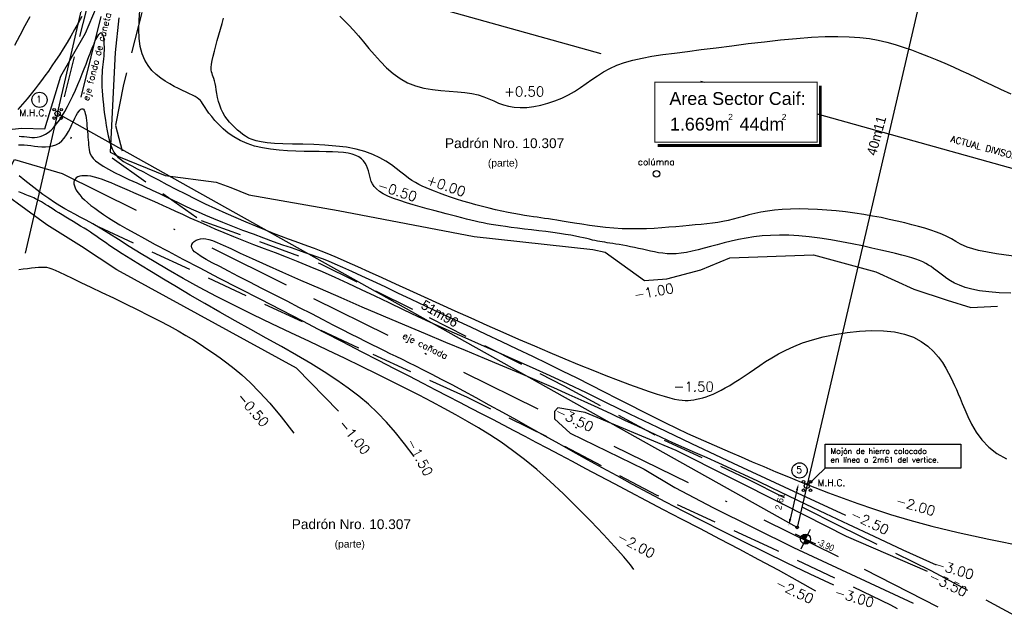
# Model space of a CAD drawing. Header units: millimetres. Extents: x 1779 to 9185, y -16436 to 1124.
# Tile 17 of 21: x 2275 to 2335, y 1009 to 1045. Entities that reach past the tile are written whole.
import ezdxf

# ---------------------------------------------------------------- set-up
doc = ezdxf.new("R2010")
doc.units = ezdxf.units.MM
doc.header["$LTSCALE"] = 4
doc.linetypes.add('DASHDOT', pattern=[25.4, 12.7, -6.35, 0, -6.35])
doc.linetypes.add('HIDDEN', pattern=[9.525, 6.35, -3.175])
for name, color, linetype in [('- 2 planimetria', 7, 'Continuous'), ('- 2 rotulo margenes', 7, 'Continuous'), ('- curvas de nivel', 6, 'Continuous'), ('- planimetria', 7, 'Continuous'), ('planimetria', 7, 'Continuous')]:
    doc.layers.add(name, color=color, linetype=linetype)
doc.styles.add('ARIAL NARROW', font='ARIALN.TTF')
doc.styles.add('L4', font='ROMANS.SHX', dxfattribs={"height": 0.4})
doc.styles.add('SOLARES', font='arial.ttf', dxfattribs={"height": 1.5})

# ---------------------------------------------------------------- blocks, each defined once
blk = doc.blocks.new('MHC')
at = {"layer": '- 2 planimetria', "color": 2}
for centre, radius in [((-0.51, 0.6), 0.198), ((0, 0), 0.397), ((0.56, 0.6), 0.198), ((-0.51, -0.67), 0.198), ((0.56, -0.67), 0.198)]:
    blk.add_circle(centre, radius, dxfattribs=at)
blk = doc.blocks.new('nivel planta')
h = blk.add_hatch(color=253)
h.paths.add_polyline_path([(0, 0.06, 0.414214), (-0.06, 0), (0, 0)])
h.paths.add_polyline_path([(0.06, 0), (0, 0), (0, -0.06, 0.414214)])
for q in [(0, 0.132), (-0.132, 0), (0, -0.132), (0.132, 0)]:
    blk.add_line((0, 0), q)
blk.add_circle((0, 0), 0.0598)
at = {"style": 'ARIAL NARROW'}
blk.add_attdef('%%P0.00', (0.142, 0), '', height=0.08, dxfattribs=at)

msp = doc.modelspace()

# ---------------------------------------------------------------- linework, layer by layer
at = {"layer": '- 2 planimetria', "color": 2}
msp.add_ellipse((2322.204, 1014.197), major_axis=(0.0568, 0.0568), ratio=1, start_param=5.497787, end_param=11.780972, dxfattribs=at)
at = {"layer": '- 2 rotulo margenes', "color": 2}
msp.add_line((2323.916, 1017.818), (2322.796, 1016.741), dxfattribs=at)
at = {"layer": '- 2 rotulo margenes', "const_width": 0.06}
msp.add_lwpolyline([(2313.469, 1037.794), (2323.432, 1037.794), (2323.432, 1041.471), (2313.469, 1041.471)], close=True, dxfattribs=at)
at = {"layer": '- 2 rotulo margenes', "const_width": 0.167}
msp.add_lwpolyline([(2313.64, 1037.598), (2323.628, 1037.598), (2323.628, 1041.264)], dxfattribs=at)
at = {"layer": '- 2 rotulo margenes', "color": 2}
msp.add_lwpolyline([(2323.916, 1019.306), (2332.236, 1019.306), (2332.236, 1017.818), (2323.916, 1017.818)], close=True, dxfattribs=at)
for centre in [(2275.731, 1040.396), (2322.352, 1017.687)]:
    msp.add_circle(centre, 0.467, dxfattribs=at)
at = {"layer": '- curvas de nivel', "color": 40, "elevation": -1}
for points in [[(2273.658, 1038.549), (2274.652, 1038.664), (2276.055, 1038.611), (2277.036, 1041.839), (2278.556, 1044.488), (2279.235, 1046.071)], [(2280.593, 1045.425), (2280.367, 1043.292), (2280.074, 1037.179), (2280.583, 1036.932), (2283.442, 1035.764), (2286.562, 1035.343), (2287.47, 1035.027), (2288.563, 1034.58), (2294.048, 1033.605), (2302.389, 1032.012), (2309.668, 1031.221), (2310.417, 1031.058), (2312.835, 1029.326), (2314.219, 1029.43), (2316.302, 1029.984), (2318.079, 1030.715), (2323.199, 1030.898), (2327.026, 1029.859), (2329.358, 1028.788), (2331.405, 1028.117), (2332.86, 1027.672), (2334.496, 1027.747)], [(2294.081, 1021.309), (2291.489, 1023.945), (2280.475, 1029.968), (2278.302, 1031.416), (2276.184, 1032.732), (2273.602, 1034.614)]]:
    msp.add_lwpolyline(points, dxfattribs=at)
at = {"layer": '- curvas de nivel', "color": 40}
for points in [[(2275.132, 1045.48), (2274.835, 1044.929), (2274.523, 1044.336), (2274.204, 1043.72)], [(2336.093, 1030.74), (2334.43, 1030.957), (2333.327, 1031.165), (2332.639, 1031.363), (2332.224, 1031.548), (2331.938, 1031.721), (2331.663, 1031.88), (2331.374, 1032.025), (2331.068, 1032.16), (2330.744, 1032.287), (2330.4, 1032.406), (2330.035, 1032.521), (2329.648, 1032.632), (2329.236, 1032.743), (2328.799, 1032.854), (2328.338, 1032.964), (2327.855, 1033.072), (2327.352, 1033.177), (2326.831, 1033.276), (2326.293, 1033.368), (2325.741, 1033.452), (2325.177, 1033.526), (2324.604, 1033.589), (2324.026, 1033.639), (2323.45, 1033.676), (2322.882, 1033.699), (2322.328, 1033.708), (2321.794, 1033.701), (2321.288, 1033.679), (2320.814, 1033.639), (2320.377, 1033.583), (2319.973, 1033.512), (2319.598, 1033.432), (2319.246, 1033.345), (2318.912, 1033.255), (2318.59, 1033.166), (2318.276, 1033.081), (2317.964, 1033.005), (2317.649, 1032.939), (2317.329, 1032.884), (2317.001, 1032.837), (2316.664, 1032.796), (2316.316, 1032.76), (2315.955, 1032.726), (2315.578, 1032.692), (2315.184, 1032.658), (2314.771, 1032.621), (2314.34, 1032.584), (2313.893, 1032.548), (2313.431, 1032.518), (2312.956, 1032.495), (2312.47, 1032.483), (2311.974, 1032.483), (2311.47, 1032.498), (2310.96, 1032.53), (2310.451, 1032.577), (2309.949, 1032.635), (2309.461, 1032.7), (2308.994, 1032.769), (2308.554, 1032.839), (2308.15, 1032.906), (2307.787, 1032.966), (2307.47, 1033.017), (2307.192, 1033.061), (2306.942, 1033.098), (2306.711, 1033.132), (2306.488, 1033.164), (2306.263, 1033.196), (2306.027, 1033.231), (2305.769, 1033.271), (2305.482, 1033.317), (2305.167, 1033.37), (2304.828, 1033.43), (2304.469, 1033.498), (2304.092, 1033.573), (2303.703, 1033.657), (2303.305, 1033.749), (2302.901, 1033.849), (2302.496, 1033.958), (2302.093, 1034.074), (2301.697, 1034.194), (2301.311, 1034.317), (2300.94, 1034.44), (2300.589, 1034.562), (2300.26, 1034.68), (2299.959, 1034.792), (2299.687, 1034.898), (2299.44, 1034.999), (2299.212, 1035.102), (2298.997, 1035.209), (2298.788, 1035.326), (2298.579, 1035.456), (2298.363, 1035.604), (2298.135, 1035.774), (2297.888, 1035.968), (2297.617, 1036.181), (2297.315, 1036.403), (2296.977, 1036.627), (2296.598, 1036.844), (2296.172, 1037.047), (2295.692, 1037.227), (2295.154, 1037.375), (2294.556, 1037.486), (2293.912, 1037.564), (2293.241, 1037.616), (2292.562, 1037.65), (2291.894, 1037.67), (2291.256, 1037.686), (2290.665, 1037.702), (2290.142, 1037.727), (2289.699, 1037.765), (2289.33, 1037.817), (2289.025, 1037.884), (2288.771, 1037.963), (2288.558, 1038.056), (2288.373, 1038.161), (2288.207, 1038.277), (2288.046, 1038.405), (2287.883, 1038.543), (2287.718, 1038.693), (2287.555, 1038.853), (2287.396, 1039.025), (2287.245, 1039.209), (2287.105, 1039.404), (2286.979, 1039.611), (2286.871, 1039.831), (2286.783, 1040.062), (2286.712, 1040.3), (2286.656, 1040.539), (2286.61, 1040.775), (2286.572, 1041), (2286.538, 1041.211), (2286.506, 1041.4), (2286.471, 1041.564), (2286.431, 1041.698), (2286.389, 1041.811), (2286.349, 1041.911), (2286.313, 1042.009), (2286.286, 1042.114), (2286.27, 1042.237), (2286.269, 1042.386), (2286.287, 1042.573), (2286.326, 1042.802), (2286.383, 1043.071), (2286.456, 1043.371), (2286.54, 1043.694), (2286.633, 1044.033), (2286.731, 1044.38), (2286.831, 1044.727), (2286.929, 1045.067), (2287.023, 1045.392)], [(2274.451, 1037.647), (2274.62, 1037.641), (2274.801, 1037.628), (2274.994, 1037.61), (2275.199, 1037.587), (2275.416, 1037.561), (2275.64, 1037.537), (2275.869, 1037.52), (2276.097, 1037.516), (2276.322, 1037.53), (2276.539, 1037.568), (2276.743, 1037.635), (2276.932, 1037.737), (2277.102, 1037.876), (2277.255, 1038.048), (2277.391, 1038.243), (2277.514, 1038.453), (2277.624, 1038.67), (2277.725, 1038.886), (2277.818, 1039.092), (2277.905, 1039.28), (2277.987, 1039.443), (2278.066, 1039.579), (2278.139, 1039.689), (2278.208, 1039.77), (2278.272, 1039.824), (2278.331, 1039.85), (2278.384, 1039.847), (2278.431, 1039.815), (2278.472, 1039.755), (2278.508, 1039.668), (2278.539, 1039.559), (2278.565, 1039.431), (2278.588, 1039.287), (2278.609, 1039.131), (2278.627, 1038.967), (2278.643, 1038.797), (2278.659, 1038.625), (2278.673, 1038.452), (2278.688, 1038.28), (2278.702, 1038.111), (2278.715, 1037.945), (2278.729, 1037.784), (2278.743, 1037.629), (2278.758, 1037.481), (2278.774, 1037.342), (2278.8, 1037.208), (2278.843, 1037.077), (2278.913, 1036.944), (2279.018, 1036.807), (2279.166, 1036.663), (2279.367, 1036.507), (2279.628, 1036.337), (2279.955, 1036.151), (2280.338, 1035.951), (2280.765, 1035.74), (2281.221, 1035.523), (2281.695, 1035.302), (2282.172, 1035.083), (2282.64, 1034.867), (2283.085, 1034.659), (2283.499, 1034.461), (2283.89, 1034.272), (2284.269, 1034.087), (2284.648, 1033.903), (2285.04, 1033.718), (2285.456, 1033.527), (2285.908, 1033.327), (2286.409, 1033.116), (2286.965, 1032.89), (2287.565, 1032.654), (2288.192, 1032.414), (2288.83, 1032.175), (2289.462, 1031.942), (2290.072, 1031.721), (2290.643, 1031.518), (2291.159, 1031.337), (2291.609, 1031.182), (2292.007, 1031.047), (2292.369, 1030.922), (2292.716, 1030.799), (2293.067, 1030.668), (2293.439, 1030.522), (2293.851, 1030.351), (2294.323, 1030.146), (2294.869, 1029.9), (2295.485, 1029.616), (2296.166, 1029.298), (2296.905, 1028.951), (2297.694, 1028.578), (2298.526, 1028.183), (2299.396, 1027.772), (2300.296, 1027.349), (2301.219, 1026.916), (2302.159, 1026.477), (2303.11, 1026.033), (2304.065, 1025.585), (2305.017, 1025.137), (2305.961, 1024.688), (2306.89, 1024.241), (2307.798, 1023.798), (2308.68, 1023.36), (2309.534, 1022.93), (2310.362, 1022.508), (2311.164, 1022.098), (2311.941, 1021.7), (2312.694, 1021.317), (2313.422, 1020.95), (2314.127, 1020.601), (2314.809, 1020.272), (2315.475, 1019.959), (2316.13, 1019.659), (2316.78, 1019.368), (2317.43, 1019.082), (2318.088, 1018.798), (2318.758, 1018.512), (2319.447, 1018.22), (2320.16, 1017.919), (2320.899, 1017.609), (2321.664, 1017.293), (2322.458, 1016.971), (2323.28, 1016.645), (2324.133, 1016.317), (2325.016, 1015.986), (2325.932, 1015.656), (2326.89, 1015.325), (2327.931, 1014.99), (2329.108, 1014.643), (2330.47, 1014.279), (2332.07, 1013.892), (2333.957, 1013.475), (2336.182, 1013.023)], [(2312.184, 1011.62), (2311.974, 1011.909), (2311.57, 1012.389), (2311.008, 1013.02), (2310.321, 1013.763), (2309.545, 1014.576), (2308.713, 1015.42), (2307.861, 1016.254), (2307.023, 1017.037), (2306.226, 1017.737), (2305.469, 1018.359), (2304.743, 1018.913), (2304.04, 1019.411), (2303.35, 1019.866), (2302.664, 1020.289), (2301.975, 1020.691), (2301.273, 1021.085), (2300.55, 1021.481), (2299.801, 1021.882), (2299.02, 1022.291), (2298.203, 1022.712), (2297.345, 1023.145), (2296.44, 1023.593), (2295.485, 1024.059), (2294.473, 1024.545), (2293.404, 1025.052), (2292.289, 1025.578), (2291.146, 1026.119), (2289.988, 1026.67), (2288.832, 1027.227), (2287.695, 1027.788), (2286.591, 1028.347), (2285.536, 1028.901), (2284.544, 1029.445), (2283.617, 1029.974), (2282.756, 1030.483), (2281.962, 1030.965), (2281.234, 1031.416), (2280.573, 1031.83), (2279.979, 1032.2), (2279.453, 1032.522), (2278.994, 1032.792), (2278.59, 1033.019), (2278.23, 1033.214), (2277.901, 1033.389), (2277.592, 1033.554), (2277.29, 1033.721), (2276.984, 1033.901), (2276.66, 1034.105), (2276.31, 1034.341), (2275.942, 1034.604), (2275.566, 1034.884), (2275.192, 1035.172), (2274.832, 1035.458), (2274.495, 1035.735)], [(2324.454, 1010.652), (2322.998, 1011.336), (2321.586, 1012.011), (2320.218, 1012.674), (2318.899, 1013.323), (2317.63, 1013.956), (2316.414, 1014.572), (2315.252, 1015.169), (2314.148, 1015.745), (2313.102, 1016.298), (2312.107, 1016.831), (2311.155, 1017.347), (2310.237, 1017.85), (2309.346, 1018.343), (2308.472, 1018.829), (2307.607, 1019.311), (2306.743, 1019.794), (2305.873, 1020.277), (2305.006, 1020.759), (2304.151, 1021.231), (2303.317, 1021.69), (2302.515, 1022.129), (2301.753, 1022.542), (2301.043, 1022.924), (2300.392, 1023.268), (2299.809, 1023.572), (2299.287, 1023.839), (2298.815, 1024.076), (2298.385, 1024.288), (2297.987, 1024.481), (2297.611, 1024.662), (2297.247, 1024.837), (2296.887, 1025.012), (2296.52, 1025.192), (2296.139, 1025.381), (2295.736, 1025.584), (2295.303, 1025.803), (2294.833, 1026.043), (2294.318, 1026.306), (2293.75, 1026.597), (2293.121, 1026.92), (2292.429, 1027.274), (2291.688, 1027.654), (2290.918, 1028.048), (2290.139, 1028.447), (2289.369, 1028.842), (2288.63, 1029.221), (2287.94, 1029.576), (2287.32, 1029.897), (2286.783, 1030.175), (2286.33, 1030.415), (2285.955, 1030.62), (2285.653, 1030.796), (2285.419, 1030.949), (2285.246, 1031.084), (2285.131, 1031.206), (2285.067, 1031.32), (2285.049, 1031.43), (2285.073, 1031.535), (2285.132, 1031.631), (2285.221, 1031.717), (2285.335, 1031.789), (2285.469, 1031.844), (2285.616, 1031.881), (2285.772, 1031.895), (2285.935, 1031.884), (2286.12, 1031.843), (2286.347, 1031.767), (2286.634, 1031.651), (2287, 1031.489), (2287.466, 1031.277), (2288.049, 1031.009), (2288.769, 1030.681), (2289.638, 1030.29), (2290.64, 1029.843), (2291.75, 1029.352), (2292.947, 1028.827), (2294.205, 1028.279), (2295.501, 1027.719), (2296.813, 1027.157), (2298.115, 1026.603), (2299.39, 1026.068), (2300.63, 1025.551), (2301.834, 1025.051), (2303.001, 1024.568), (2304.129, 1024.099), (2305.215, 1023.643), (2306.258, 1023.201), (2307.256, 1022.769), (2308.208, 1022.347), (2309.117, 1021.937), (2309.986, 1021.537), (2310.818, 1021.149), (2311.618, 1020.774), (2312.389, 1020.411), (2313.134, 1020.063), (2313.857, 1019.728), (2314.562, 1019.408), (2315.257, 1019.095), (2315.953, 1018.786), (2316.658, 1018.472), (2317.383, 1018.148), (2318.135, 1017.808), (2318.925, 1017.445), (2319.762, 1017.053), (2320.659, 1016.625), (2321.638, 1016.154), (2322.726, 1015.629), (2323.949, 1015.044), (2325.334, 1014.388), (2326.906, 1013.652), (2328.692, 1012.829), (2330.718, 1011.91)]]:
    msp.add_lwpolyline(points, dxfattribs=at)
at = {"layer": '- curvas de nivel', "color": 3}
for points in [[(2278.324, 1045.501), (2278.108, 1045.101), (2277.883, 1044.699), (2277.653, 1044.3), (2277.42, 1043.907), (2277.186, 1043.526), (2276.953, 1043.159), (2276.723, 1042.809), (2276.496, 1042.475), (2276.275, 1042.159), (2276.061, 1041.86), (2275.855, 1041.58), (2275.658, 1041.319), (2275.473, 1041.077), (2275.299, 1040.856), (2275.135, 1040.652), (2274.981, 1040.463), (2274.833, 1040.287), (2274.69, 1040.121), (2274.55, 1039.962), (2274.411, 1039.807)], [(2335.304, 1028.552), (2334.59, 1028.577), (2333.95, 1028.626), (2333.393, 1028.699), (2332.915, 1028.793), (2332.506, 1028.905), (2332.157, 1029.031), (2331.861, 1029.165), (2331.608, 1029.305), (2331.39, 1029.446), (2331.199, 1029.584), (2331.025, 1029.715), (2330.864, 1029.84), (2330.712, 1029.957), (2330.563, 1030.069), (2330.413, 1030.174), (2330.258, 1030.274), (2330.092, 1030.369), (2329.911, 1030.459), (2329.711, 1030.545), (2329.486, 1030.629), (2329.232, 1030.712), (2328.942, 1030.796), (2328.612, 1030.884), (2328.237, 1030.978), (2327.811, 1031.079), (2327.33, 1031.191), (2326.79, 1031.312), (2326.202, 1031.44), (2325.576, 1031.57), (2324.924, 1031.697), (2324.259, 1031.814), (2323.591, 1031.918), (2322.934, 1032.004), (2322.298, 1032.065), (2321.692, 1032.099), (2321.118, 1032.106), (2320.571, 1032.089), (2320.05, 1032.052), (2319.551, 1031.995), (2319.072, 1031.922), (2318.61, 1031.835), (2318.163, 1031.737), (2317.728, 1031.631), (2317.306, 1031.52), (2316.897, 1031.409), (2316.504, 1031.302), (2316.126, 1031.202), (2315.764, 1031.114), (2315.421, 1031.042), (2315.096, 1030.99), (2314.79, 1030.962), (2314.501, 1030.954), (2314.226, 1030.965), (2313.963, 1030.99), (2313.707, 1031.028), (2313.458, 1031.074), (2313.211, 1031.126), (2312.964, 1031.181), (2312.715, 1031.236), (2312.465, 1031.29), (2312.217, 1031.342), (2311.974, 1031.393), (2311.736, 1031.44), (2311.508, 1031.484), (2311.291, 1031.525), (2311.087, 1031.56), (2310.898, 1031.591), (2310.722, 1031.618), (2310.557, 1031.642), (2310.399, 1031.665), (2310.248, 1031.689), (2310.099, 1031.713), (2309.95, 1031.74), (2309.799, 1031.771), (2309.642, 1031.806), (2309.476, 1031.847), (2309.295, 1031.891), (2309.094, 1031.939), (2308.869, 1031.989), (2308.614, 1032.042), (2308.325, 1032.096), (2307.996, 1032.151), (2307.625, 1032.207), (2307.221, 1032.263), (2306.793, 1032.319), (2306.352, 1032.373), (2305.909, 1032.427), (2305.474, 1032.479), (2305.058, 1032.53), (2304.671, 1032.578), (2304.321, 1032.624), (2304.004, 1032.668), (2303.714, 1032.712), (2303.445, 1032.756), (2303.19, 1032.802), (2302.944, 1032.85), (2302.699, 1032.901), (2302.45, 1032.957), (2302.192, 1033.019), (2301.92, 1033.086), (2301.634, 1033.158), (2301.332, 1033.237), (2301.012, 1033.321), (2300.671, 1033.412), (2300.308, 1033.509), (2299.922, 1033.612), (2299.511, 1033.722), (2299.086, 1033.838), (2298.655, 1033.959), (2298.232, 1034.086), (2297.825, 1034.218), (2297.446, 1034.354), (2297.106, 1034.493), (2296.815, 1034.637), (2296.581, 1034.783), (2296.4, 1034.933), (2296.262, 1035.085), (2296.16, 1035.24), (2296.085, 1035.396), (2296.03, 1035.555), (2295.986, 1035.716), (2295.946, 1035.878), (2295.902, 1036.042), (2295.849, 1036.203), (2295.783, 1036.361), (2295.701, 1036.512), (2295.599, 1036.653), (2295.473, 1036.781), (2295.32, 1036.893), (2295.135, 1036.988), (2294.915, 1037.062), (2294.661, 1037.118), (2294.373, 1037.158), (2294.051, 1037.186), (2293.696, 1037.204), (2293.309, 1037.214), (2292.89, 1037.22), (2292.44, 1037.225), (2291.961, 1037.23), (2291.46, 1037.242), (2290.945, 1037.265), (2290.425, 1037.303), (2289.909, 1037.363), (2289.404, 1037.447), (2288.92, 1037.563), (2288.464, 1037.713), (2288.044, 1037.901), (2287.66, 1038.121), (2287.314, 1038.362), (2287.004, 1038.617), (2286.731, 1038.875), (2286.494, 1039.128), (2286.293, 1039.367), (2286.128, 1039.582), (2285.998, 1039.766), (2285.895, 1039.923), (2285.812, 1040.055), (2285.74, 1040.168), (2285.672, 1040.266), (2285.599, 1040.352), (2285.514, 1040.432), (2285.407, 1040.51), (2285.273, 1040.589), (2285.113, 1040.672), (2284.928, 1040.761), (2284.722, 1040.858), (2284.496, 1040.965), (2284.253, 1041.084), (2283.995, 1041.218), (2283.725, 1041.367), (2283.446, 1041.535), (2283.165, 1041.727), (2282.891, 1041.947), (2282.631, 1042.202), (2282.395, 1042.495), (2282.189, 1042.834), (2282.023, 1043.223), (2281.905, 1043.667), (2281.839, 1044.169), (2281.821, 1044.713), (2281.842, 1045.284), (2281.893, 1045.864)], [(2294.158, 1045.528), (2294.418, 1045.261), (2294.695, 1044.973), (2294.987, 1044.66), (2295.292, 1044.317), (2295.607, 1043.943), (2295.934, 1043.547), (2296.277, 1043.142), (2296.638, 1042.741), (2297.019, 1042.358), (2297.423, 1042.004), (2297.854, 1041.693), (2298.313, 1041.438), (2298.801, 1041.247), (2299.31, 1041.112), (2299.831, 1041.021), (2300.353, 1040.961), (2300.866, 1040.919), (2301.361, 1040.884), (2301.827, 1040.842), (2302.255, 1040.781), (2302.637, 1040.692), (2302.982, 1040.58), (2303.299, 1040.455), (2303.6, 1040.325), (2303.894, 1040.2), (2304.193, 1040.087), (2304.507, 1039.997), (2304.846, 1039.938), (2305.219, 1039.917), (2305.62, 1039.933), (2306.042, 1039.985), (2306.475, 1040.07), (2306.913, 1040.187), (2307.348, 1040.332), (2307.77, 1040.503), (2308.173, 1040.699), (2308.551, 1040.915), (2308.91, 1041.148), (2309.259, 1041.389), (2309.606, 1041.634), (2309.96, 1041.875), (2310.329, 1042.107), (2310.722, 1042.323), (2311.149, 1042.516), (2311.616, 1042.683), (2312.128, 1042.826), (2312.688, 1042.951), (2313.299, 1043.062), (2313.965, 1043.164), (2314.689, 1043.264), (2315.474, 1043.365), (2316.323, 1043.472), (2317.237, 1043.59), (2318.199, 1043.713), (2319.191, 1043.837), (2320.193, 1043.957), (2321.187, 1044.065), (2322.153, 1044.157), (2323.073, 1044.228), (2323.927, 1044.272), (2324.701, 1044.284), (2325.402, 1044.265), (2326.041, 1044.217), (2326.63, 1044.143), (2327.18, 1044.045), (2327.703, 1043.924), (2328.211, 1043.783), (2328.714, 1043.624), (2329.223, 1043.449), (2329.735, 1043.26), (2330.249, 1043.06), (2330.76, 1042.852), (2331.266, 1042.637), (2331.763, 1042.419), (2332.248, 1042.199), (2332.717, 1041.98), (2333.173, 1041.763), (2333.634, 1041.541), (2334.126, 1041.305), (2334.673, 1041.047), (2335.3, 1040.758)], [(2274.478, 1038.168), (2274.633, 1038.156), (2274.791, 1038.139), (2274.95, 1038.121), (2275.11, 1038.105), (2275.272, 1038.095), (2275.435, 1038.095), (2275.599, 1038.11), (2275.765, 1038.143), (2275.932, 1038.2), (2276.1, 1038.284), (2276.27, 1038.399), (2276.44, 1038.545), (2276.611, 1038.719), (2276.783, 1038.922), (2276.953, 1039.151), (2277.123, 1039.405), (2277.291, 1039.683), (2277.458, 1039.984), (2277.622, 1040.306), (2277.782, 1040.642), (2277.937, 1040.986), (2278.086, 1041.33), (2278.227, 1041.669), (2278.358, 1041.994), (2278.478, 1042.3), (2278.587, 1042.58), (2278.682, 1042.827), (2278.765, 1043.045), (2278.839, 1043.238), (2278.905, 1043.409), (2278.965, 1043.563), (2279.022, 1043.703), (2279.078, 1043.834), (2279.134, 1043.96), (2279.192, 1044.082), (2279.251, 1044.198), (2279.311, 1044.302), (2279.369, 1044.389), (2279.426, 1044.455), (2279.479, 1044.493), (2279.527, 1044.499), (2279.57, 1044.468), (2279.606, 1044.396), (2279.636, 1044.289), (2279.659, 1044.152), (2279.676, 1043.992), (2279.687, 1043.815), (2279.691, 1043.629), (2279.69, 1043.438), (2279.684, 1043.251), (2279.672, 1043.072), (2279.657, 1042.899), (2279.639, 1042.73), (2279.62, 1042.562), (2279.601, 1042.392), (2279.583, 1042.218), (2279.569, 1042.036), (2279.559, 1041.845), (2279.555, 1041.64), (2279.557, 1041.423), (2279.564, 1041.191), (2279.577, 1040.945), (2279.596, 1040.685), (2279.62, 1040.41), (2279.65, 1040.119), (2279.686, 1039.812), (2279.727, 1039.49), (2279.774, 1039.159), (2279.827, 1038.826), (2279.887, 1038.498), (2279.953, 1038.182), (2280.026, 1037.887), (2280.107, 1037.618), (2280.196, 1037.383), (2280.293, 1037.186), (2280.405, 1037.022), (2280.537, 1036.88), (2280.696, 1036.751), (2280.888, 1036.625), (2281.119, 1036.494), (2281.395, 1036.347), (2281.723, 1036.176), (2282.107, 1035.973), (2282.543, 1035.741), (2283.024, 1035.485), (2283.545, 1035.211), (2284.099, 1034.922), (2284.68, 1034.625), (2285.283, 1034.324), (2285.9, 1034.025), (2286.526, 1033.732), (2287.153, 1033.448), (2287.775, 1033.175), (2288.384, 1032.915), (2288.973, 1032.67), (2289.535, 1032.442), (2290.063, 1032.233), (2290.549, 1032.047), (2290.99, 1031.882), (2291.397, 1031.733), (2291.786, 1031.592), (2292.172, 1031.451), (2292.57, 1031.302), (2292.995, 1031.137), (2293.462, 1030.949), (2293.987, 1030.73), (2294.581, 1030.473), (2295.241, 1030.181), (2295.962, 1029.857), (2296.737, 1029.505), (2297.56, 1029.13), (2298.425, 1028.735), (2299.326, 1028.323), (2300.256, 1027.899), (2301.21, 1027.467), (2302.181, 1027.03), (2303.16, 1026.592), (2304.142, 1026.157), (2305.119, 1025.729), (2306.083, 1025.312), (2307.028, 1024.909), (2307.946, 1024.524), (2308.83, 1024.16), (2309.675, 1023.82), (2310.476, 1023.506), (2311.226, 1023.218), (2311.92, 1022.958), (2312.554, 1022.728), (2313.121, 1022.53), (2313.616, 1022.365), (2314.037, 1022.233), (2314.39, 1022.133), (2314.687, 1022.06), (2314.938, 1022.012), (2315.153, 1021.985), (2315.342, 1021.974), (2315.516, 1021.978), (2315.685, 1021.992), (2315.858, 1022.014), (2316.037, 1022.044), (2316.223, 1022.084), (2316.418, 1022.135), (2316.621, 1022.198), (2316.834, 1022.275), (2317.057, 1022.367), (2317.291, 1022.475), (2317.538, 1022.6), (2317.796, 1022.741), (2318.066, 1022.899), (2318.348, 1023.071), (2318.64, 1023.257), (2318.944, 1023.455), (2319.257, 1023.665), (2319.582, 1023.886), (2319.917, 1024.116), (2320.269, 1024.352), (2320.646, 1024.59), (2321.054, 1024.828), (2321.5, 1025.06), (2321.991, 1025.285), (2322.535, 1025.497), (2323.138, 1025.693), (2323.804, 1025.87), (2324.518, 1026.021), (2325.262, 1026.141), (2326.017, 1026.222), (2326.767, 1026.26), (2327.491, 1026.247), (2328.173, 1026.178), (2328.795, 1026.046), (2329.341, 1025.848), (2329.814, 1025.595), (2330.221, 1025.299), (2330.567, 1024.975), (2330.861, 1024.634), (2331.107, 1024.291), (2331.313, 1023.958), (2331.484, 1023.65), (2331.628, 1023.374), (2331.751, 1023.123), (2331.861, 1022.884), (2331.966, 1022.644), (2332.073, 1022.39), (2332.19, 1022.11), (2332.323, 1021.79), (2332.481, 1021.419), (2332.672, 1020.99), (2332.904, 1020.52), (2333.188, 1020.033), (2333.533, 1019.554), (2333.95, 1019.107), (2334.447, 1018.715), (2335.035, 1018.404)], [(2325.189, 1014.92), (2321.421, 1016.654), (2318.302, 1018.106), (2315.741, 1019.313), (2313.649, 1020.312), (2311.934, 1021.14), (2310.506, 1021.834), (2309.274, 1022.433), (2308.148, 1022.972), (2307.051, 1023.483), (2305.97, 1023.975), (2304.907, 1024.451), (2303.862, 1024.913), (2302.837, 1025.364), (2301.834, 1025.805), (2300.853, 1026.241), (2299.895, 1026.673), (2298.963, 1027.104), (2298.055, 1027.531), (2297.171, 1027.951), (2296.31, 1028.362), (2295.472, 1028.76), (2294.656, 1029.143), (2293.862, 1029.507), (2293.088, 1029.851), (2292.335, 1030.171), (2291.603, 1030.471), (2290.891, 1030.752), (2290.2, 1031.019), (2289.53, 1031.274), (2288.882, 1031.52), (2288.255, 1031.761), (2287.649, 1031.999), (2287.066, 1032.237), (2286.506, 1032.473), (2285.971, 1032.706), (2285.46, 1032.933), (2284.977, 1033.151), (2284.521, 1033.36), (2284.093, 1033.557), (2283.696, 1033.739), (2283.329, 1033.906), (2282.989, 1034.058), (2282.67, 1034.2), (2282.369, 1034.332), (2282.081, 1034.458), (2281.802, 1034.58), (2281.526, 1034.7), (2281.249, 1034.822), (2280.969, 1034.946), (2280.686, 1035.07), (2280.403, 1035.193), (2280.124, 1035.309), (2279.851, 1035.418), (2279.587, 1035.515), (2279.335, 1035.598), (2279.098, 1035.664), (2278.879, 1035.71), (2278.679, 1035.737), (2278.498, 1035.745), (2278.337, 1035.736), (2278.198, 1035.71), (2278.08, 1035.668), (2277.986, 1035.61), (2277.915, 1035.539), (2277.868, 1035.454), (2277.846, 1035.357), (2277.847, 1035.248), (2277.872, 1035.129), (2277.92, 1035.002), (2277.991, 1034.866), (2278.085, 1034.723), (2278.201, 1034.574), (2278.339, 1034.42), (2278.499, 1034.261), (2278.682, 1034.096), (2278.889, 1033.926), (2279.12, 1033.748), (2279.374, 1033.564), (2279.654, 1033.373), (2279.959, 1033.174), (2280.292, 1032.965), (2280.664, 1032.741), (2281.091, 1032.493), (2281.586, 1032.215), (2282.163, 1031.897), (2282.837, 1031.534), (2283.621, 1031.117), (2284.53, 1030.638), (2285.57, 1030.095), (2286.721, 1029.496), (2287.953, 1028.858), (2289.238, 1028.193), (2290.548, 1027.517), (2291.854, 1026.844), (2293.127, 1026.188), (2294.338, 1025.564), (2295.466, 1024.983), (2296.512, 1024.444), (2297.483, 1023.942), (2298.388, 1023.475), (2299.235, 1023.038), (2300.03, 1022.626), (2300.783, 1022.237), (2301.501, 1021.866), (2302.191, 1021.509), (2302.862, 1021.161), (2303.52, 1020.819), (2304.174, 1020.479), (2304.83, 1020.137), (2305.496, 1019.787), (2306.18, 1019.427), (2306.889, 1019.052), (2307.63, 1018.659), (2308.407, 1018.245), (2309.222, 1017.811), (2310.079, 1017.355), (2310.981, 1016.877), (2311.931, 1016.375), (2312.933, 1015.848), (2313.988, 1015.297), (2315.097, 1014.72), (2316.251, 1014.122), (2317.434, 1013.505), (2318.634, 1012.876), (2319.837, 1012.237), (2321.03, 1011.593), (2322.199, 1010.948), (2323.329, 1010.306)], [(2298.707, 1018.533), (2298.126, 1019.311), (2297.569, 1020.008), (2297.023, 1020.637), (2296.473, 1021.21), (2295.907, 1021.742), (2295.309, 1022.246), (2294.667, 1022.735), (2293.966, 1023.224), (2293.197, 1023.722), (2292.368, 1024.23), (2291.49, 1024.747), (2290.576, 1025.271), (2289.637, 1025.799), (2288.685, 1026.329), (2287.731, 1026.86), (2286.789, 1027.389), (2285.869, 1027.914), (2284.981, 1028.429), (2284.133, 1028.928), (2283.334, 1029.404), (2282.594, 1029.852), (2281.922, 1030.264), (2281.325, 1030.635), (2280.813, 1030.958), (2280.392, 1031.23), (2280.05, 1031.456), (2279.773, 1031.643), (2279.546, 1031.8), (2279.356, 1031.934), (2279.187, 1032.054), (2279.025, 1032.167), (2278.856, 1032.281), (2278.668, 1032.402), (2278.463, 1032.53), (2278.245, 1032.663), (2278.019, 1032.8), (2277.789, 1032.937), (2277.561, 1033.074), (2277.338, 1033.209), (2277.125, 1033.339), (2276.926, 1033.463), (2276.741, 1033.58), (2276.568, 1033.691), (2276.406, 1033.795), (2276.254, 1033.893), (2276.111, 1033.983), (2275.976, 1034.067), (2275.848, 1034.144), (2275.725, 1034.213), (2275.607, 1034.276), (2275.494, 1034.334), (2275.383, 1034.387), (2275.276, 1034.435), (2275.171, 1034.48), (2275.068, 1034.521), (2274.965, 1034.561), (2274.863, 1034.6), (2274.762, 1034.637), (2274.662, 1034.675), (2274.565, 1034.712), (2274.469, 1034.752)], [(2274.466, 1029.996), (2274.734, 1030.032), (2274.992, 1030.066), (2275.237, 1030.097), (2275.466, 1030.122), (2275.674, 1030.14), (2275.857, 1030.15), (2276.015, 1030.149), (2276.161, 1030.134), (2276.312, 1030.099), (2276.485, 1030.04), (2276.696, 1029.952), (2276.964, 1029.83), (2277.303, 1029.668), (2277.732, 1029.463), (2278.261, 1029.212), (2278.874, 1028.921), (2279.55, 1028.599), (2280.266, 1028.256), (2281, 1027.901), (2281.732, 1027.542), (2282.438, 1027.19), (2283.097, 1026.852), (2283.692, 1026.537), (2284.229, 1026.24), (2284.718, 1025.958), (2285.17, 1025.685), (2285.594, 1025.416), (2286.001, 1025.146), (2286.402, 1024.87), (2286.807, 1024.584), (2287.226, 1024.28), (2287.669, 1023.939), (2288.144, 1023.541), (2288.661, 1023.066), (2289.228, 1022.492), (2289.855, 1021.799), (2290.551, 1020.966), (2291.325, 1019.973)], [(2330.195, 1011.489), (2325.224, 1013.638), (2321.411, 1015.57), (2314.777, 1018.911), (2309.207, 1021.245), (2307.526, 1021.516), (2307.309, 1021.299), (2307.327, 1020.848), (2308.285, 1019.963), (2312.822, 1017.759), (2314.701, 1016.64), (2317.069, 1015.394), (2321.985, 1012.974), (2329.312, 1009.552)]]:
    msp.add_lwpolyline(points, dxfattribs=at)
at = {"layer": '- planimetria', "color": 252, "linetype": 'HIDDEN', "ltscale": 0.5}
for p, q in [((2279.576, 1051.785), (2316.497, 1041.471)), ((2323.432, 1039.534), (2340.203, 1034.85))]:
    msp.add_line(p, q, dxfattribs=at)
at = {"layer": '- planimetria'}
msp.add_line((2276.844, 1039.549), (2274.853, 1031), dxfattribs=at)
at = {"layer": '- planimetria', "color": 2}
msp.add_line((2322.189, 1016.472), (2321.777, 1014.707), dxfattribs=at)
at = {"layer": '- planimetria'}
msp.add_circle((2313.574, 1035.855), 0.2, dxfattribs=at)
at = {"layer": '- planimetria', "color": 2}
for points in [[(2322.124, 1016.487), (2322.254, 1016.457), (2322.279, 1016.862)], [(2321.712, 1014.722), (2321.842, 1014.692), (2321.687, 1014.318)]]:
    msp.add_solid(points, dxfattribs=at)
at = {"color": 1}
msp.add_lwpolyline([(2276.844, 1039.549), (2282.134, 1062.429), (2286.457, 1064.932), (2331.303, 1053.257), (2322.204, 1014.197)], close=True, dxfattribs=at)
at = {"layer": 'planimetria', "color": 5, "linetype": 'DASHDOT', "ltscale": 0.1}
for points in [[(2286.003, 1067.614), (2285.574, 1062.572), (2283.797, 1057.842), (2282.084, 1052.441), (2279.498, 1045.496), (2277.121, 1035.887), (2292.532, 1028.223), (2326.313, 1011.634), (2341.994, 1003.639)], [(2268.916, 1020.279), (2269.933, 1024.013), (2271.327, 1029.749), (2273.075, 1034.479), (2273.333, 1035.07), (2274.198, 1036.744), (2277.121, 1035.887)]]:
    msp.add_lwpolyline(points, dxfattribs=at)
at = {"layer": 'planimetria', "color": 252, "linetype": 'HIDDEN', "ltscale": 0.1}
for points in [[(2277.263, 1040.577), (2278.962, 1047.252), (2281.405, 1055.61), (2284.593, 1066.211)], [(2286.032, 1062.417), (2284.721, 1056.401), (2282.958, 1049.434), (2280.875, 1041.331), (2280.4, 1038.829), (2280.8, 1037.269)], [(2280.18, 1036.84), (2285.647, 1032.999), (2292.922, 1030.373), (2299.624, 1027.067), (2307.882, 1022.878), (2314.042, 1019.551), (2319.146, 1017.181), (2324.801, 1014.288), (2330.407, 1011.551), (2336.353, 1008.371), (2340.589, 1006.193)], [(2343.591, 1000.975), (2335.139, 1005.721), (2327.945, 1009.43), (2320.646, 1012.929), (2313.567, 1016.168), (2306.825, 1019.761), (2301.982, 1022.157), (2295.321, 1025.181), (2279.385, 1032.588)]]:
    msp.add_lwpolyline(points, dxfattribs=at)

# ---------------------------------------------------------------- block references
at = {"layer": '- 2 planimetria', "xscale": 5.148000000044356, "yscale": 5.148000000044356, "zscale": 5.148000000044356, "rotation": 334.3772360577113}
msp.add_blockref('nivel planta', (2322.72, 1013.48), dxfattribs=at).add_auto_attribs({'%%P0.00': '-3.90'})
at = {"layer": '- 2 rotulo margenes', "xscale": 0.4050000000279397, "yscale": 0.4050000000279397, "zscale": 0.4050000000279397}
for p in [(2276.844, 1039.549), (2322.796, 1016.741)]:
    msp.add_blockref('MHC', p, dxfattribs=at)

# ---------------------------------------------------------------- texts
at = {"layer": '- 2 rotulo margenes', "color": 2}
for s, height, style, p in [('1', 0.41, 'L4', (2275.528, 1040.233, 3.027)), ('M.H.C.', 0.4099, 'L4', (2274.499, 1039.395, 3.027)), ('2', 0.373, 'SOLARES', (2317.97, 1039.16)), ('2', 0.373, 'SOLARES', (2321.255, 1039.16)), ('Mojón de hierro colocado ', 0.34, 'L4', (2324.25, 1018.706, 3.027)), ('en línea a 2m61 del vertice. ', 0.34, 'L4', (2324.25, 1018.169, 3.027)), ('5', 0.41, 'L4', (2322.143, 1017.525, 3.027)), ('M.H.C.', 0.4099, 'L4', (2323.454, 1016.73, 3.027))]:
    msp.add_text(s, height=height, dxfattribs=dict(at, style=style)).set_placement(p)
at = {"layer": '- 2 rotulo margenes', "color": 7, "style": 'SOLARES'}
for s, height, p in [('Padrón Nro. 10.307', 0.6, (2300.6, 1037.438)), ('(parte)', 0.45, (2303.234, 1036.307)), ('Padrón Nro. 10.307', 0.6, (2291.203, 1014.092)), ('(parte)', 0.45, (2293.837, 1012.96))]:
    msp.add_text(s, height=height, dxfattribs=at).set_placement(p)
at = {"layer": '- 2 rotulo margenes', "color": 7, "char_height": 0.78517, "width": 18.1, "attachment_point": 1, "style": 'SOLARES'}
for s, insert in [('Area Sector Caif:', (2314.367, 1040.868)), ('1.669m  44dm', (2314.399, 1039.3))]:
    msp.add_mtext(s, dxfattribs=dict(at, insert=insert))
at = {"layer": '- curvas de nivel', "color": 3, "style": 'L4'}
for s, p in [('+0.50', (2304.222, 1040.604, -3.5)), ('-1.50', (2314.625, 1022.525, -3))]:
    msp.add_text(s, height=0.6, dxfattribs=at).set_placement(p)
for s, rotation, p in [('-0.50', 341.57826, (2296.415, 1034.918, -3.5)), ('-0.50', 310.99572, (2287.789, 1022.142, -3)), ('-3.50', 334.07646, (2307.304, 1021.105, -3)), ('-1.50', 298.09307, (2298.206, 1019.443, -3)), ('-2.50', 334.07646, (2325.42, 1014.794, -3)), ('-2.50', 334.07646, (2320.802, 1010.564, -3)), ('-3.50', 334.07646, (2330.224, 1010.997, -3))]:
    msp.add_text(s, height=0.6, rotation=rotation, dxfattribs=at).set_placement(p)
at = {"layer": '- curvas de nivel', "color": 40, "style": 'L4'}
for s, rotation, p in [('+0.00', 340.92135, (2299.407, 1035.251, -3.5)), ('-1.00', 10.46479, (2312.245, 1028.128, -2)), ('-1.00', 309.19709, (2294.041, 1020.496, -2)), ('-2.00', 343.31364, (2328.198, 1015.589, -2)), ('-2.00', 331.65111, (2311.095, 1013.441, -2)), ('-3.00', 343.31364, (2330.565, 1011.699, -2)), ('-3.00', 343.31364, (2324.444, 1009.981, -2))]:
    msp.add_text(s, height=0.6, rotation=rotation, dxfattribs=at).set_placement(p)
at = {"layer": '- planimetria', "color": 2, "insert": (2321.147, 1015.785), "char_height": 0.4, "attachment_point": 5, "rotation": 76.88585}
msp.add_mtext('2.61', dxfattribs=at)
at = {"color": 1, "char_height": 0.6, "attachment_point": 1}
for s, insert, rotation in [('40m11', (2326.451, 1037.091), 74.70671), ('51m96', (2299.374, 1028.17), 329.99599)]:
    msp.add_mtext_dynamic_manual_height_columns(s, width=1.16428, gutter_width=12.5, heights=[0], dxfattribs=dict(at, insert=insert, rotation=rotation))
at = {"layer": 'planimetria', "color": 5, "style": 'L4'}
for s, rotation, p in [('eje fondo de cuneta', 75.52479, (2278.749, 1040.303, -2.5)), ('eje cañada', 333.85505, (2297.957, 1025.808, -2.5))]:
    msp.add_text(s, height=0.4, rotation=rotation, dxfattribs=at).set_placement(p)
at = {"layer": 'planimetria', "color": 252, "style": 'L4'}
msp.add_text('ACTUAL DIVISORIA DE PADRONES', height=0.4, rotation=344.75256, dxfattribs=at).set_placement((2331.581, 1037.828, -2.5))
at = {"layer": 'planimetria', "color": 7, "style": 'L4'}
msp.add_text('colúmna', height=0.4, dxfattribs=at).set_placement((2312.432, 1036.39, -2.5))

doc.saveas('drawing.dxf')
